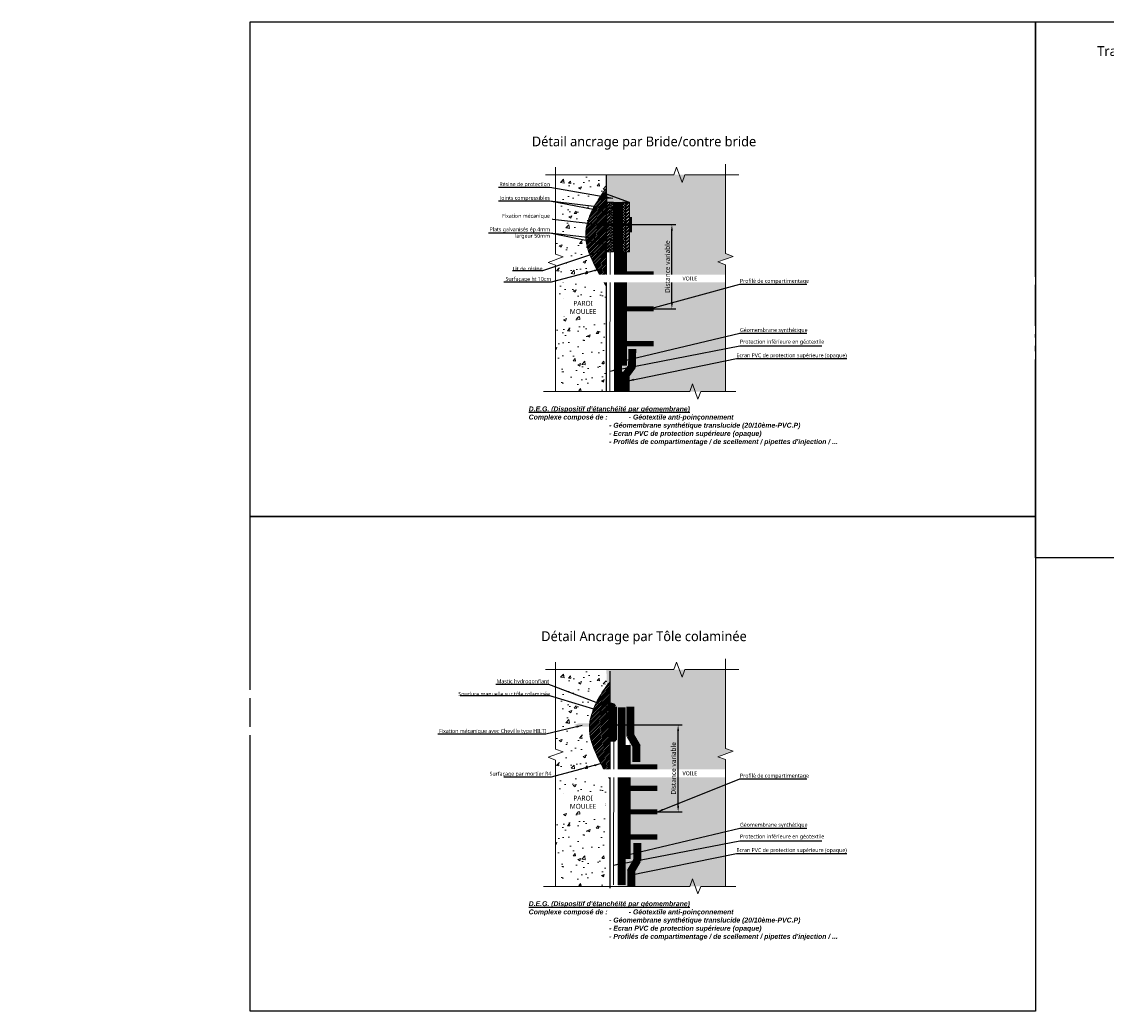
# Model space of a CAD drawing. Header units: millimetres. Extents: x -3314 to 21255525, y -15000 to 1735000.
# Tile 82 of 108: x 29137 to 29689, y 10648 to 11152. Entities that reach past the tile are written whole.
import ezdxf

# ---------------------------------------------------------------- set-up
doc = ezdxf.new("R2010")
doc.units = ezdxf.units.MM
for name, pattern in [('CACHE', [0.375, 0.25, -0.125]), ('CONTINU', [0]), ('TIRETPT', [1, 0.5, -0.25, 0, -0.25])]:
    doc.linetypes.add(name, pattern=pattern)
for name, color, linetype, lineweight in [('Dessin_AXE', 8, 'Continuous', 5), ('Dessin_HACHURES', 253, 'Continuous', 9), ('Matériel_Bride contre bride', 7, 'Continuous', 9), ('SYSTEME_DEG_ Geomembrane SYNTHETIQUE', 1, 'Continuous', 9), ('SYSTEME_DEG_Protection inferieure', 3, 'Continuous', 5), ('SYSTEME_DEG_Protection superieure', 5, 'Continuous', 9)]:
    doc.layers.add(name, color=color, linetype=linetype, lineweight=lineweight)
for name, color, linetype in [('Dessin_COTATIONS', 7, 'Continuous'), ('Dessin_TEXTES', 7, 'CONTINU'), ('L1', 7, 'Continuous'), ('Matériel_Mastic', 30, 'Continuous'), ('Matériel_Profilé de compartimentage', 7, 'Continuous'), ('Matériel_Resine', 230, 'Continuous'), ('Matériel_Soudure manuelle', 11, 'Continuous'), ('Matériel_Tôle colaminée', 90, 'Continuous')]:
    doc.layers.add(name, color=color, linetype=linetype)
doc.layers.add('GEN-_-FMULT', color=210, linetype='Continuous', plot=False)
doc.styles.add('Arial', font='segoeui.ttf')
doc.styles.add('txt-moyen', font='segoeui.ttf')
doc.linetypes.add('ISOLATION', pattern='A,0.0001,-0.1,[134,ltypeshp.shx,S=0.1,R=0,X=-0.1,Y=0],-0.2,[134,ltypeshp.shx,S=0.1,R=180,X=0.1,Y=0],-0.1', length=0.4001)
doc.dimstyles.new('1000F2', dxfattribs={"dimscale": 10, "dimtxt": 0.25, "dimasz": 0.3, "dimexe": 0.2, "dimexo": 0, "dimgap": 0.1, "dimtad": 1, "dimzin": 0, "dimdsep": 46, "dimtxsty": 'txt-moyen', "dimcen": 0.1, "dimclrd": 256, "dimclre": 256, "dimclrt": 256, "dimazin": 0, "dimtfac": 1, "dimtmove": 2, "dimatfit": 3, "dimfxl": 1, "dimtolj": 1, "dimtzin": 0, "dimlwd": -1, "dimlwe": -1, "dimarcsym": 0})
pattern_1 = [(45, (30267.1074, 9211.681), (-0.7071068, 0.7071068), []), (135, (30267.1074, 9211.681), (-0.7071068, -0.7071068), [])]
pattern_2 = [(45, (30267.1074, 9211.681), (-0.8838835, 0.8838835), []), (45, (30267.1074, 9212.306), (-0.8838835, 0.8838835), [])]

# ---------------------------------------------------------------- blocks, each defined once
blk = doc.blocks.new('*D220')
at = {"layer": 'Defpoints', "color": 0, "lineweight": 70, "transparency": 16777216}
for p in [(29436.37, 10794.1), (29471.25, 10794.1), (29460.67, 10749.85)]:
    blk.add_point(p, dxfattribs=at)
at = {"layer": 'Dessin_COTATIONS', "transparency": 16777216}
for p, q in [((29436.37, 10794.1), (29473.25, 10794.1)), ((29471.25, 10752.85), (29471.25, 10791.1)), ((29460.67, 10749.85), (29473.25, 10749.85))]:
    blk.add_line(p, q, dxfattribs=at)
at = {"layer": 'Dessin_COTATIONS', "lineweight": 70, "transparency": 16777216}
for points in [[(29470.75, 10791.1), (29471.75, 10791.1), (29471.25, 10794.1)], [(29470.75, 10752.85), (29471.75, 10752.85), (29471.25, 10749.85)]]:
    blk.add_solid(points, dxfattribs=at)
at = {"layer": 'Dessin_COTATIONS', "transparency": 16777216, "insert": (29468.91, 10771.97), "char_height": 2.5, "attachment_point": 5, "rotation": 90, "style": 'txt-moyen'}
blk.add_mtext('\\A1;Distance variable', dxfattribs=at)
blk = doc.blocks.new('*D221')
at = {"layer": 'Defpoints', "color": 0, "transparency": 16777216}
for p in [(29447.08, 11048.92), (29468.08, 11048.92), (29458.79, 11006.07)]:
    blk.add_point(p, dxfattribs=at)
at = {"layer": 'Dessin_COTATIONS', "transparency": 16777216}
for p, q in [((29447.08, 11048.92), (29470.08, 11048.92)), ((29468.08, 11009.07), (29468.08, 11045.92)), ((29458.79, 11006.07), (29470.08, 11006.07))]:
    blk.add_line(p, q, dxfattribs=at)
for points in [[(29468.58, 11045.92), (29467.58, 11045.92), (29468.08, 11048.92)], [(29467.58, 11009.07), (29468.58, 11009.07), (29468.08, 11006.07)]]:
    blk.add_solid(points, dxfattribs=at)
at = {"layer": 'Dessin_COTATIONS', "transparency": 16777216, "insert": (29465.81, 11027.5), "char_height": 2.5, "attachment_point": 5, "rotation": 90, "style": 'txt-moyen'}
blk.add_mtext('\\A1;Distance variable', dxfattribs=at)

msp = doc.modelspace()

# ---------------------------------------------------------------- hatches: boundary and pattern name
at = {"layer": 'Dessin_HACHURES', "linetype": 'CONTINU'}
h = msp.add_hatch(dxfattribs=at)
h.set_pattern_fill('CONCRETE2', color=253)
h.set_pattern_definition([(50, (44881.519, 4573.884), (14.574727, -1.275123), [1.524, -16.764]), (355, (44881.519, 4573.884), (-2.819427, 15.284544), [1.2192, -13.4112]), (100.4514, (44882.733, 4573.778), (11.755311, 14.009411), [1.295201, -14.247208]), (46.1842, (44881.519, 4577.948), (21.686338, -3.363346), [2.286, -25.146]), (96.6356, (44883.326, 4577.668), (18.992346, 19.794075), [1.9428, -21.370808]), (351.1842, (44881.519, 4577.948), (18.99233, 19.79409), [1.8288, -20.1168]), (21, (44883.551, 4576.932), (12.129151, -8.181216), [1.524, -16.764]), (326, (44883.551, 4576.932), (4.944168, 14.735049), [1.2192, -13.4112]), (71.4514, (44884.562, 4576.25), (17.073324, 6.55382), [1.295201, -14.247208]), (37.5, (44881.519, 4573.8844), (0.2470883, 6.7644031), [0, -13.24864, 0, -13.6144, 0, -13.462]), (7.5, (44881.519, 4573.8844), (5.345573, 8.014446), [0, -7.76224, 0, -12.94384, 0, -5.1308]), (327.5, (44876.9875, 4573.8844), (10.8472719, -0.458315), [0, -5.08, 0, -15.8496, 0, -21.0312]), (317.5, (44874.9555, 4573.884), (11.850343, 2.034133), [0, -6.604, 0, -10.52576, 0, -14.9352])])
edge = h.paths.add_edge_path()
edge.add_spline(control_points=[(29434.6986, 11017.4673), (29432.2443, 11021.624), (29427.6044, 11029.4822), (29422.2902, 11044.1776), (29427.5012, 11057.6594), (29432.8264, 11064.9156), (29434.6986, 11067.4666)], knot_values=[0, 0, 0, 0, 14.55591142, 27.51797895, 45.13834056, 54.69142894, 54.69142894, 54.69142894, 54.69142894], degree=3, periodic=0)
edge.add_line((29434.6986, 11067.4666), (29434.6986, 11074.2948))
edge.add_line((29434.6986, 11074.2948), (29408.8414, 11074.2948))
edge.add_line((29408.8414, 11074.2948), (29408.8414, 11033.849))
edge.add_line((29408.8414, 11033.849), (29412.7051, 11032.4427))
edge.add_line((29412.7051, 11032.4427), (29408.8414, 11031.0365))
edge.add_line((29408.8414, 11031.0365), (29408.8414, 10963.8982))
edge.add_line((29408.8414, 10963.8982), (29434.6986, 10963.8982))
edge.add_line((29434.6986, 10963.8982), (29434.6986, 11017.4673))
h.paths.add_polyline_path([(29415.0642, 11002.3385), (29431.0338, 11002.8385), (29431.0338, 11011.0106), (29415.0642, 11011.0106)], flags=24)
at = {"layer": 'Dessin_HACHURES', "linetype": 'CONTINU', "lineweight": 0}
h = msp.add_hatch(dxfattribs=at)
h.set_pattern_fill('AR-CONC', color=256, scale=0.5)
h.set_pattern_definition([(50, (30267.1074, 9223.0896), (3.586301, -0.3137607), [0.375, -4.125]), (355, (30267.1074, 9223.0896), (-0.693757, 3.760961), [0.3, -3.3]), (100.45144, (30267.4062, 9223.0634), (2.892544, 3.4472), [0.318701, -3.5057106]), (46.1842, (30267.1074, 9224.0896), (5.336207, -0.827596), [0.5625, -6.1875]), (96.63564, (30267.552, 9224.0206), (4.67331, 4.870593), [0.478052, -5.258569]), (351.18416, (30267.1074, 9224.0896), (4.67331, 4.870593), [0.45, -4.95]), (21, (30267.6074, 9223.8396), (2.9845353, -2.0130945), [0.375, -4.125]), (326, (30267.6074, 9223.8396), (1.2165767, 3.62575), [0.3, -3.3]), (71.45144, (30267.856, 9223.6718), (4.201112, 1.612656), [0.318701, -3.5057106]), (37.5, (30267.1074, 9223.0896), (0.0607993, 1.6644693), [0, -3.26, 0, -3.35, 0, -3.3125]), (7.5, (30267.1074, 9223.0896), (1.3153477, 1.9720586), [0, -1.91, 0, -3.185, 0, -1.2625]), (327.5, (30265.9924, 9223.0896), (2.6691122, -0.1127744), [0, -1.25, 0, -3.9, 0, -5.175]), (317.5, (30265.4924, 9223.0896), (2.9159308, 0.500525), [0, -1.625, 0, -2.59, 0, -3.675])])
h.paths.add_polyline_path([(29495.4229, 11074.2948), (29434.6986, 11074.2948), (29434.6986, 11064.4376), (29446.4186, 11060.3211), (29446.4186, 11035.0871), (29442.6175, 11035.0871), (29440.6175, 10963.8982), (29477.1388, 10963.8982), (29495.4229, 10963.8982), (29495.4229, 11028.514), (29491.5593, 11029.9203), (29499.2865, 11032.7328), (29495.4229, 11034.139)])
h.paths.add_polyline_path([(29473.0074, 11019.667), (29481.7394, 11019.867), (29481.5394, 11022.9326), (29473.1074, 11022.8326)], flags=24)
at = {"layer": 'Dessin_HACHURES', "linetype": 'CONTINU'}
h = msp.add_hatch(dxfattribs=at)
h.set_pattern_fill('ANSI31', color=256, scale=5)
h.set_pattern_definition([(45, (30267.10735, 9223.0896), (-0.44194174, 0.44194174), [])])
edge = h.paths.add_edge_path()
edge.add_line((29434.6986, 11047.7041), (29424.5795, 11047.7041))
edge.add_spline(control_points=[(29424.5795, 11047.7041), (29424.2749, 11046.0473), (29423.7722, 11040.0794), (29427.6044, 11029.4822), (29432.2443, 11021.624), (29434.6986, 11017.4673)], knot_values=[5.53525091, 5.53525091, 5.53525091, 5.53525091, 6.7933625, 10.03387938, 13.67285723, 13.67285723, 13.67285723, 13.67285723], degree=3, periodic=0)
edge.add_line((29434.6986, 11017.4673), (29434.6986, 11047.7041))
edge = h.paths.add_edge_path()
edge.add_spline(control_points=[(29434.6986, 11067.4666), (29432.8264, 11064.9156), (29428.4874, 11059.0032), (29425.3415, 11051.8483), (29424.5795, 11047.7041)], knot_values=[0, 0, 0, 0, 2.38827209, 5.53525091, 5.53525091, 5.53525091, 5.53525091], degree=3, periodic=0)
edge.add_line((29424.5795, 11047.7041), (29434.6986, 11047.7041))
edge.add_line((29434.6986, 11047.7041), (29434.6986, 11067.4666))
h = msp.add_hatch(dxfattribs=at)
h.set_pattern_fill('CONCRETE2', color=253)
h.set_pattern_definition([(50, (44881.519, 4321.884), (14.574727, -1.275123), [1.524, -16.764]), (355, (44881.519, 4321.884), (-2.819427, 15.284544), [1.2192, -13.4112]), (100.4514, (44882.733, 4321.778), (11.755311, 14.009411), [1.295201, -14.247208]), (46.1842, (44881.519, 4325.948), (21.686338, -3.363346), [2.286, -25.146]), (96.6356, (44883.326, 4325.668), (18.992346, 19.794075), [1.9428, -21.370808]), (351.1842, (44881.519, 4325.948), (18.99233, 19.79409), [1.8288, -20.1168]), (21, (44883.551, 4324.932), (12.129151, -8.181216), [1.524, -16.764]), (326, (44883.551, 4324.932), (4.944168, 14.735049), [1.2192, -13.4112]), (71.4514, (44884.562, 4324.25), (17.073324, 6.55382), [1.295201, -14.247208]), (37.5, (44881.519, 4321.8844), (0.2470883, 6.7644031), [0, -13.24864, 0, -13.6144, 0, -13.462]), (7.5, (44881.519, 4321.8844), (5.345573, 8.014446), [0, -7.76224, 0, -12.94384, 0, -5.1308]), (327.5, (44876.9875, 4321.8844), (10.8472719, -0.458315), [0, -5.08, 0, -15.8496, 0, -21.0312]), (317.5, (44874.9555, 4321.884), (11.850343, 2.034133), [0, -6.604, 0, -10.52576, 0, -14.9352])])
edge = h.paths.add_edge_path()
edge.add_spline(control_points=[(29434.6986, 10765.4673), (29432.2443, 10769.624), (29427.6044, 10777.4822), (29422.2902, 10792.1776), (29427.5012, 10805.6594), (29432.8264, 10812.9156), (29434.6986, 10815.4666)], knot_values=[0, 0, 0, 0, 14.55591142, 27.51797895, 45.13834056, 54.69142894, 54.69142894, 54.69142894, 54.69142894], degree=3, periodic=0)
edge.add_line((29434.6986, 10815.4666), (29434.6986, 10822.2948))
edge.add_line((29434.6986, 10822.2948), (29408.8414, 10822.2948))
edge.add_line((29408.8414, 10822.2948), (29408.8414, 10781.849))
edge.add_line((29408.8414, 10781.849), (29412.7051, 10780.4427))
edge.add_line((29412.7051, 10780.4427), (29408.8414, 10779.0365))
edge.add_line((29408.8414, 10779.0365), (29408.8414, 10711.8982))
edge.add_line((29408.8414, 10711.8982), (29434.6986, 10711.8982))
edge.add_line((29434.6986, 10711.8982), (29434.6986, 10765.4673))
h.paths.add_polyline_path([(29415.0642, 10750.3385), (29431.0338, 10750.8385), (29431.0338, 10759.0106), (29415.0642, 10759.0106)], flags=24)
at = {"layer": 'Dessin_HACHURES', "linetype": 'CONTINU', "lineweight": 0}
h = msp.add_hatch(dxfattribs=at)
h.set_pattern_fill('AR-CONC', color=256, scale=0.5)
h.set_pattern_definition([(50, (30267.1074, 8971.0896), (3.586301, -0.3137607), [0.375, -4.125]), (355, (30267.1074, 8971.0896), (-0.693757, 3.760961), [0.3, -3.3]), (100.45144, (30267.4062, 8971.0634), (2.892544, 3.4472), [0.318701, -3.5057106]), (46.1842, (30267.1074, 8972.0896), (5.336207, -0.827596), [0.5625, -6.1875]), (96.63564, (30267.552, 8972.0206), (4.67331, 4.870593), [0.478052, -5.258569]), (351.18416, (30267.1074, 8972.0896), (4.67331, 4.870593), [0.45, -4.95]), (21, (30267.6074, 8971.8396), (2.9845353, -2.0130945), [0.375, -4.125]), (326, (30267.6074, 8971.8396), (1.2165767, 3.62575), [0.3, -3.3]), (71.45144, (30267.856, 8971.6718), (4.201112, 1.612656), [0.318701, -3.5057106]), (37.5, (30267.1074, 8971.0896), (0.0607993, 1.6644693), [0, -3.26, 0, -3.35, 0, -3.3125]), (7.5, (30267.1074, 8971.0896), (1.3153477, 1.9720586), [0, -1.91, 0, -3.185, 0, -1.2625]), (327.5, (30265.9924, 8971.0896), (2.6691122, -0.1127744), [0, -1.25, 0, -3.9, 0, -5.175]), (317.5, (30265.4924, 8971.0896), (2.9159308, 0.500525), [0, -1.625, 0, -2.59, 0, -3.675])])
h.paths.add_polyline_path([(29495.4229, 10822.2948), (29434.6986, 10822.2948), (29435.3443, 10803.1529), (29446.8186, 10803.1211), (29446.4186, 10783.0871), (29442.6175, 10783.0871), (29440.6175, 10711.8982), (29477.1388, 10711.8982), (29495.4229, 10711.8982), (29495.4229, 10776.514), (29491.5593, 10777.9203), (29499.2865, 10780.7328), (29495.4229, 10782.139)])
h.paths.add_polyline_path([(29473.0074, 10767.667), (29481.7394, 10767.867), (29481.5394, 10770.9326), (29473.1074, 10770.8326)], flags=24)
at = {"layer": 'Dessin_HACHURES', "linetype": 'CONTINU'}
h = msp.add_hatch(dxfattribs=at)
h.set_pattern_fill('ANSI31', color=256, scale=5)
h.set_pattern_definition([(45, (30268.9908, 8971.87387), (-0.44194174, 0.44194174), [])])
edge = h.paths.add_edge_path()
edge.add_line((29436.582, 10796.4884), (29426.4629, 10796.4884))
edge.add_spline(control_points=[(29426.4629, 10796.4884), (29426.1583, 10794.8316), (29425.6556, 10788.8637), (29429.4878, 10778.2665), (29434.1277, 10770.4083), (29436.582, 10766.2516)], knot_values=[5.53525091, 5.53525091, 5.53525091, 5.53525091, 6.7933625, 10.03387938, 13.67285723, 13.67285723, 13.67285723, 13.67285723], degree=3, periodic=0)
edge.add_line((29436.582, 10766.2516), (29436.582, 10796.4884))
edge = h.paths.add_edge_path()
edge.add_spline(control_points=[(29436.582, 10816.2509), (29434.7099, 10813.6999), (29430.3708, 10807.7875), (29427.225, 10800.6326), (29426.4629, 10796.4884)], knot_values=[0, 0, 0, 0, 2.38827209, 5.53525091, 5.53525091, 5.53525091, 5.53525091], degree=3, periodic=0)
edge.add_line((29426.4629, 10796.4884), (29436.582, 10796.4884))
edge.add_line((29436.582, 10796.4884), (29436.582, 10816.2509))
at = {"layer": 'Matériel_Bride contre bride', "linetype": 'CONTINU', "lineweight": 0}
h = msp.add_hatch(dxfattribs=at)
h.set_pattern_fill('STEEL', color=256, scale=10)
h.set_pattern_definition(pattern_2)
h.paths.add_polyline_path([(29434.8757, 11047.7041), (29436.6446, 11047.7041), (29436.6446, 11060.3211), (29434.8757, 11060.3211)])
h.paths.add_polyline_path([(29436.6446, 11047.7041), (29434.8757, 11047.7041), (29434.8757, 11035.0871), (29436.6446, 11035.0871)])
h = msp.add_hatch(dxfattribs=at)
h.set_pattern_fill('ANSI37', color=256, scale=8)
h.set_pattern_definition(pattern_1)
h.paths.add_polyline_path([(29438.4134, 11060.3211), (29436.6446, 11060.3211), (29436.6446, 11047.7041), (29438.4134, 11047.7041)])
h.paths.add_polyline_path([(29438.4134, 11047.7041), (29436.6446, 11047.7041), (29436.6446, 11035.0871), (29438.4134, 11035.0871)])
h = msp.add_hatch(dxfattribs=at)
h.set_pattern_fill('ANSI37', color=256, scale=8)
h.set_pattern_definition(pattern_1)
h.paths.add_polyline_path([(29444.6498, 11060.3211), (29442.881, 11060.3211), (29442.881, 11047.7041), (29444.6498, 11047.7041)])
h.paths.add_polyline_path([(29444.6498, 11047.7041), (29442.881, 11047.7041), (29442.881, 11035.0871), (29444.6498, 11035.0871)])
h = msp.add_hatch(dxfattribs=at)
h.set_pattern_fill('STEEL', color=256, scale=10)
h.set_pattern_definition(pattern_2)
h.paths.add_polyline_path([(29446.4186, 11060.3211), (29444.6498, 11060.3211), (29444.6498, 11047.7041), (29446.4186, 11047.7041)])
h.paths.add_polyline_path([(29446.4186, 11047.7041), (29444.6498, 11047.7041), (29444.6498, 11035.0871), (29446.4186, 11035.0871)])
at = {"layer": 'Matériel_Mastic', "lineweight": 70}
h = msp.add_hatch(color=256, dxfattribs=at)
edge = h.paths.add_edge_path()
edge.add_arc((29436.5841, 10801.7038), 2.6474, 30.954231, 100.539669)
edge.add_line((29436.0999, 10804.3065), (29436.3279, 10786.1473))
edge.add_line((29436.3279, 10786.1473), (29438.8545, 10786.1543))
edge.add_line((29438.8545, 10786.1543), (29438.8545, 10803.0654))
at = {"layer": 'Matériel_Resine'}
for points in [[(29434.6986, 11060.3211), (29446.4186, 11060.2487), (29434.6986, 11064.4376)], [(29434.8757, 11060.32), (29434.6986, 11060.3211), (29434.6986, 11035.0871), (29434.8757, 11035.0871)]]:
    msp.add_hatch(color=256, dxfattribs=at).paths.add_polyline_path(points)
at = {"layer": 'Matériel_Tôle colaminée', "lineweight": 70}
h = msp.add_hatch(color=256, dxfattribs=at)
h.paths.add_polyline_path([(29420.6696, 10793.2476), (29438.1359, 10793.2108), (29438.0977, 10794.9958), (29420.6696, 10794.9561), (29418.237, 10794.1018)])
h.paths.add_polyline_path([(29438.8927, 10786.4278), (29438.8948, 10802.5574), (29436.9262, 10802.5544), (29436.9924, 10795.7524), (29437.4441, 10795.7489), (29437.3425, 10801.887), (29438.0229, 10801.915), (29438.2343, 10787.1962), (29437.4155, 10787.179), (29437.3636, 10791.9705), (29436.8907, 10791.94), (29436.9135, 10786.449)])

# ---------------------------------------------------------------- linework, layer by layer
at = {"layer": 'Defpoints', "linetype": 'Continuous'}
msp.add_lwpolyline([(29653.2714, 11152.2746), (30053.2714, 11152.2746), (30053.2714, 10879.2746), (29653.2714, 10879.2746)], close=True, dxfattribs=at)
msp.add_lwpolyline([(29653.2714, 11152.2746), (30053.2714, 11152.2746), (30053.2714, 10879.2746), (29653.2714, 10879.2746)], close=True, dxfattribs=at)
at = {"layer": 'Defpoints', "lineweight": 70}
for points in [[(29436.582, 10804.6052), (29436.2033, 10804.6052), (29436.2033, 10804.6052), (29436.582, 10804.6052)], [(29436.582, 10804.6052), (29436.582, 10804.6052), (29436.582, 10804.6052), (29436.582, 10804.6052)]]:
    msp.add_lwpolyline(points, close=True, dxfattribs=at)
at = {"layer": 'Dessin_AXE', "flags": 128}
for points in [[(29403.662, 11074.2948), (29469.0772, 11074.2948), (29470.4834, 11078.1584), (29473.2959, 11070.4312), (29474.7022, 11074.2948), (29502.0995, 11074.2948)], [(29402.7324, 10963.8982), (29477.1388, 10963.8982), (29478.545, 10967.7619), (29481.3575, 10960.0346), (29482.7638, 10963.8982), (29500.5861, 10963.8982)], [(29403.662, 10822.2948), (29469.0772, 10822.2948), (29470.4834, 10826.1584), (29473.2959, 10818.4311), (29474.7022, 10822.2948), (29502.0995, 10822.2948)], [(29402.7324, 10711.8982), (29477.1388, 10711.8982), (29478.545, 10715.7619), (29481.3575, 10708.0346), (29482.7638, 10711.8982), (29500.5861, 10711.8982)]]:
    msp.add_lwpolyline(points, dxfattribs=at)
at = {"layer": 'L1', "color": 253}
for p, q in [((29434.6986, 10963.8982), (29434.6986, 11074.2948)), ((29436.582, 10711.0533), (29436.582, 10821.4499))]:
    msp.add_line(p, q, dxfattribs=at)
at = {"layer": 'L1', "const_width": 1.4704, "flags": 128}
for points in [[(29447.0815, 11045.058), (29447.0815, 11052.7813)], [(29447.0815, 11048.9196), (29429.7844, 11048.9196)]]:
    msp.add_lwpolyline(points, dxfattribs=at)
at = {"layer": 'L1', "linetype": 'CONTINU', "lineweight": 0}
for points in [[(29434.6986, 11067.4666), (29432.8264, 11064.9156), (29427.5012, 11057.6594), (29422.2902, 11044.1776), (29427.6044, 11029.4822), (29432.2443, 11021.624), (29434.6986, 11017.4673)], [(29436.582, 10816.2509), (29434.7099, 10813.6999), (29429.3846, 10806.4437), (29424.1736, 10792.9619), (29429.4878, 10778.2665), (29434.1277, 10770.4083), (29436.582, 10766.2516)]]:
    msp.add_open_spline(points, degree=3, knots=[0, 0, 0, 0, 9.55308838, 27.17344998, 40.13551752, 54.69142894, 54.69142894, 54.69142894, 54.69142894], dxfattribs=at)
at = {"layer": 'Matériel_Bride contre bride', "linetype": 'CONTINU', "lineweight": 0}
for points in [[(29434.8757, 11060.3211), (29436.6446, 11060.3211), (29436.6446, 11035.0871), (29434.8757, 11035.0871)], [(29436.6446, 11060.3211), (29438.4134, 11060.3211), (29438.4134, 11035.0871), (29436.6446, 11035.0871)], [(29442.881, 11060.3211), (29444.6498, 11060.3211), (29444.6498, 11035.0871), (29442.881, 11035.0871)], [(29444.6498, 11060.3211), (29446.4186, 11060.3211), (29446.4186, 11035.0871), (29444.6498, 11035.0871)]]:
    msp.add_lwpolyline(points, close=True, dxfattribs=at)
at = {"layer": 'Matériel_Mastic', "lineweight": 70}
msp.add_lwpolyline([(29438.8948, 10803.3617), (29438.8948, 10786.4505), (29436.582, 10786.4505), (29436.582, 10804.6052)], dxfattribs=at)
msp.add_arc((29436.7311, 10802.11), 2.4996, 30.048872, 93.419085, dxfattribs=at)
at = {"layer": 'Matériel_Profilé de compartimentage', "linetype": 'CONTINU', "const_width": 2.6383, "flags": 128}
for points in [[(29443.9477, 11035.0871), (29443.9477, 10977.0613)], [(29443.9477, 11023.8826), (29458.7881, 11023.8826)], [(29443.9477, 11006.0742), (29458.7881, 11006.0742)], [(29443.9477, 10988.2658), (29458.7881, 10988.2658)], [(29445.8312, 10783.8714), (29445.8312, 10725.8456)], [(29445.8312, 10772.6669), (29460.6715, 10772.6669)], [(29445.8312, 10761.8498), (29460.6715, 10761.8498)], [(29445.8312, 10749.8469), (29460.6715, 10749.8469)], [(29445.8312, 10737.0501), (29460.6715, 10737.0501)]]:
    msp.add_lwpolyline(points, dxfattribs=at)
at = {"layer": 'Matériel_Resine'}
for points in [[(29434.6986, 11060.3211), (29446.4186, 11060.2487), (29434.6986, 11064.4376), (29434.6986, 11060.3211)], [(29434.8757, 11060.32), (29434.6986, 11060.3211), (29434.6986, 11035.0871), (29434.8757, 11035.0871), (29434.8757, 11060.32)]]:
    msp.add_lwpolyline(points, dxfattribs=at)
at = {"layer": 'Matériel_Soudure manuelle', "linetype": 'CONTINU', "ltscale": 5, "const_width": 1, "flags": 128}
msp.add_lwpolyline([(29439.6079, 10803.4903), (29439.5356, 10786.4505)], dxfattribs=at)
at = {"layer": 'Matériel_Tôle colaminée', "lineweight": 70}
msp.add_lwpolyline([(29438.8959, 10802.5371), (29438.8948, 10786.4505), (29436.9215, 10786.4505), (29436.8928, 10791.9618), (29437.3547, 10791.9889), (29437.3991, 10787.1789), (29438.2523, 10787.1965), (29437.9998, 10801.9033), (29437.2402, 10801.8845), (29437.3999, 10795.7414), (29436.9323, 10795.754), (29436.9263, 10802.5622), (29438.8959, 10802.5371)], dxfattribs=at)
at = {"layer": 'SYSTEME_DEG_ Geomembrane SYNTHETIQUE', "linetype": 'TIRETPT', "ltscale": 4, "const_width": 4, "flags": 128}
for points in [[(29440.6175, 10963.8982), (29440.6175, 11030.8945), (29440.6175, 11060.2487)], [(29442.501, 10712.6825), (29442.501, 10779.6787), (29442.501, 10803.033)]]:
    msp.add_lwpolyline(points, dxfattribs=at)
at = {"layer": 'SYSTEME_DEG_Protection inferieure', "linetype": 'ISOLATION', "ltscale": 4, "flags": 128}
for points in [[(29436.6446, 11035.0871), (29436.4619, 10963.8982)], [(29438.5346, 10786.4505), (29438.3453, 10712.6825)]]:
    msp.add_lwpolyline(points, dxfattribs=at)
at = {"layer": 'SYSTEME_DEG_Protection superieure', "linetype": 'CACHE', "ltscale": 4, "const_width": 4, "flags": 128}
for points in [[(29447.9154, 10985.5506), (29447.755, 10976.4014)], [(29448.1866, 10977.2416), (29444.1422, 10971.8312)], [(29444.6192, 10974.0961), (29444.6151, 10963.8982)], [(29446.8834, 10803.3843), (29446.8834, 10788.1894)], [(29446.8834, 10788.865), (29450.4413, 10782.7359)], [(29449.9709, 10783.9543), (29449.9709, 10775.1817)], [(29450.4897, 10734.0225), (29450.4897, 10724.6367)], [(29450.4897, 10725.3122), (29446.9319, 10719.1831)], [(29447.4022, 10720.4016), (29447.4022, 10711.6289)]]:
    msp.add_lwpolyline(points, dxfattribs=at)

# ---------------------------------------------------------------- texts
at = {"layer": 'Dessin_TEXTES', "char_height": 2, "style": 'txt-moyen', "bg_fill": 2}
for s, insert, width, attachment_point in [('Plats galvanisés ép.4mm\\Plargeur 50mm', (29405.9763, 11044.537), 268.117124, 6), ('Profilé de compartimentage', (29502.7636, 11018.6053), 268.117124, 7), ('Géomembrane synthétique', (29502.7636, 10993.6053), 268.117124, 7), ('Protection inférieure en géotextile', (29502.7636, 10987.639), 256.781446, 7), ('Profilé de compartimentage', (29502.7636, 10766.6053), 268.117124, 7), ('Géomembrane synthétique', (29502.7636, 10741.6053), 268.117124, 7), ('Protection inférieure en géotextile', (29502.7636, 10735.639), 256.781446, 7)]:
    msp.add_mtext(s, dxfattribs=dict(at, insert=insert, width=width, attachment_point=attachment_point))
at = {"layer": 'Dessin_TEXTES', "char_height": 2.5, "width": 197.443165, "attachment_point": 1, "style": 'txt-moyen'}
for insert in [(29395.1535, 10956.334), (29395.1535, 10704.334)]:
    msp.add_mtext("{\\fArial|b1|i1|c0|p34;\\LD.E.G. (Dispositif d'étanchéité par géomembrane)\\P\\lComplexe composé de :^I - Géotextile anti-poinçonnement\\P^I^I^I^I - Géomembrane synthétique translucide (20/10ème-PVC.P)\\P^I^I^I^I - Ecran PVC de protection supérieure (opaque)\\P^I^I^I^I - Profilés de compartimentage / de scellement / pipettes d'injection / ...}", dxfattribs=dict(at, insert=insert))
at = {"layer": 'GEN-_-FMULT', "char_height": 5, "width": 406, "attachment_point": 2, "style": 'Arial'}
for s, insert in [("Traitement paroi moulée avec désaffleurement Ancrage du DEG dans la Paroi moulée (création d'un dé de béton)", (29857.7634, 11139.8182)), ('\\pxt55;Détail ancrage par Bride/contre bride', (29453.876, 11093.8048)), ('\\pxt55;Détail Ancrage par Tôle colaminée', (29453.876, 10841.8048))]:
    msp.add_mtext(s, dxfattribs=dict(at, insert=insert))

# ---------------------------------------------------------------- dimensions: what is measured, and where the dimension line sits
at = {"layer": 'Dessin_COTATIONS'}
dim = msp.add_linear_dim(base=(29468.0815, 11048.9196), p1=(29458.7881, 11006.0742), p2=(29447.0815, 11048.9196), angle=90, text='Distance variable', dimstyle='1000F2', override={"dimtxsty": 'txt-moyen', "dimtfill": 0, "dimtfillclr": 0}, dxfattribs=at)
dim.commit()
dim.dimension.update_dxf_attribs({"geometry": '*D221', "text_midpoint": (29465.8115, 11027.4969)})

# ---------------------------------------------------------------- leaders
at = {"layer": 'Dessin_TEXTES'}
msp.add_leader([(29437.7244, 11054.706), (29405.9763, 11060.864), (29379.6804, 11060.864)], dimstyle='1000F2', override={"dimgap": 0.1, "dimtad": 0}, dxfattribs=at)

# ---------------------------------------------------------------- next in the draw order: texts
at = {"layer": 'Dessin_TEXTES', "char_height": 2, "style": 'txt-moyen', "bg_fill": 2}
for s, insert, width, attachment_point in [('VOILE', (29477.2295, 11021.459), 268.117124, 5), ('Surfaçage ht 10cm', (29406.6522, 11019.5894), 169.639895, 9), ('Ecran PVC de protection supérieure (opaque)', (29500.9981, 10980.7011), 302.356595, 7), ('Mastic hydrogonflant', (29405.5499, 10816.0305), 268.117124, 6), ('Surfaçage par mortier R4', (29406.6522, 10767.5894), 169.639895, 9), ('VOILE', (29477.2295, 10769.459), 268.117124, 5), ('Ecran PVC de protection supérieure (opaque)', (29500.9981, 10728.7011), 302.356595, 7)]:
    msp.add_mtext(s, dxfattribs=dict(at, insert=insert, width=width, attachment_point=attachment_point))
at = {"layer": 'Dessin_TEXTES', "char_height": 2.5, "width": 20.623905, "attachment_point": 5, "style": 'txt-moyen', "bg_fill": 3, "box_fill_scale": 1.5, "bg_fill_color": 9, "bg_fill_true_color": 13158600, "bg_fill_transparency": 9024700}
for insert in [(29422.8308, 11006.7366), (29422.8308, 10754.7366)]:
    msp.add_mtext('PAROI\\PMOULEE', dxfattribs=dict(at, insert=insert))

# ---------------------------------------------------------------- next in the draw order: leaders
at = {"layer": 'Dessin_TEXTES'}
for points in [[(29429.7844, 11048.9196), (29405.9763, 11051.716), (29381.7409, 11051.716)], [(29445.5987, 11040.0278), (29405.9763, 11044.537), (29374.7354, 11044.537)], [(29435.8617, 11038.3789), (29405.9763, 11044.537), (29374.7354, 11044.537)]]:
    msp.add_leader(points, dimstyle='1000F2', override={"dimgap": 0.1, "dimtad": 0}, dxfattribs=at)

# ---------------------------------------------------------------- next in the draw order: linework, layer by layer
at = {"layer": 'Defpoints', "linetype": 'Continuous'}
msp.add_lwpolyline([(29253.2714, 10900.2746), (29653.2714, 10900.2746), (29653.2714, 10648.2746), (29253.2714, 10648.2746)], close=True, dxfattribs=at)
at = {"layer": 'Dessin_AXE', "flags": 128}
for points in [[(29408.8414, 11078.1592), (29408.8414, 11033.849), (29412.7051, 11032.4427), (29404.9778, 11029.6302), (29408.8414, 11028.224), (29408.8414, 10963.8982)], [(29495.4229, 11079.7314), (29495.4229, 11034.139), (29499.2865, 11032.7328), (29491.5593, 11029.9203), (29495.4229, 11028.514), (29495.4229, 10963.8982)], [(29408.8414, 10826.1592), (29408.8414, 10781.849), (29412.7051, 10780.4427), (29404.9778, 10777.6302), (29408.8414, 10776.224), (29408.8414, 10711.8982)], [(29495.4229, 10827.7314), (29495.4229, 10782.139), (29499.2865, 10780.7328), (29491.5593, 10777.9203), (29495.4229, 10776.514), (29495.4229, 10711.8982)]]:
    msp.add_lwpolyline(points, dxfattribs=at)

# ---------------------------------------------------------------- next in the draw order: dimensions: what is measured, and where the dimension line sits
at = {"layer": 'Dessin_COTATIONS'}
dim = msp.add_linear_dim(base=(29471.2541, 10794.1018), p1=(29460.6715, 10749.8469), p2=(29436.3707, 10794.1018), angle=90, text='Distance variable', dimstyle='1000F2', override={"dimtxsty": 'txt-moyen', "dimtfill": 0, "dimtfillclr": 0}, dxfattribs=at)
dim.commit()
dim.dimension.update_dxf_attribs({"geometry": '*D220', "text_midpoint": (29468.9117, 10771.9744)})

# ---------------------------------------------------------------- next in the draw order: leaders
at = {"layer": 'Dessin_TEXTES'}
for points in [[(29431.6228, 11026.2892), (29406.6522, 11019.5894), (29382.5449, 11019.5894)], [(29455.4175, 11005.6982), (29502.7636, 11018.6053), (29536.89, 11018.6053)], [(29440.6175, 10978.8982), (29502.7636, 10993.6053), (29536.89, 10993.6053)], [(29436.4619, 10974.2982), (29502.7636, 10987.139), (29544.4433, 10987.139)], [(29445.762, 10969.3616), (29500.9981, 10980.7011), (29557.2579, 10980.7011)], [(29436.582, 10802.9031), (29405.3499, 10814.7305), (29378.3959, 10814.7305)], [(29431.6228, 10774.2892), (29406.6522, 10767.5894), (29382.5449, 10767.5894)], [(29460.6715, 10749.8469), (29502.7636, 10766.6053), (29536.89, 10766.6053)], [(29442.501, 10727.3439), (29502.7636, 10741.6053), (29536.89, 10741.6053)], [(29438.3709, 10722.6679), (29502.7636, 10735.139), (29544.4433, 10735.139)], [(29445.762, 10717.3616), (29500.9981, 10728.7011), (29557.2579, 10728.7011)]]:
    msp.add_leader(points, dimstyle='1000F2', override={"dimgap": 0.1, "dimtad": 0}, dxfattribs=at)

# ---------------------------------------------------------------- next in the draw order: texts
at = {"layer": 'Dessin_TEXTES', "char_height": 2, "style": 'txt-moyen', "bg_fill": 2}
for s, insert, width, attachment_point in [('\\pxsm1.5;Résine de protection', (29405.9763, 11067.864), 268.117124, 9), ('\\pxsm1.5;Joints compressibles', (29405.9763, 11060.864), 268.117124, 9), ('Lit de résine', (29402.1959, 11025.3959), 169.639895, 9), ('\\pxsm1.5;Soudure manuelle sur tôle colaminée', (29405.9763, 10808.864), 268.117124, 9), ('Fixation mécanique avec Cheville type HILTI', (29404.1171, 10790.7033), 268.117124, 6)]:
    msp.add_mtext(s, dxfattribs=dict(at, insert=insert, width=width, attachment_point=attachment_point))

# ---------------------------------------------------------------- next in the draw order: leaders
at = {"layer": 'Dessin_TEXTES'}
for points in [[(29437.9241, 11062.1548), (29405.9763, 11067.864), (29379.6804, 11067.864)], [(29443.7241, 11056.3548), (29405.9763, 11060.864), (29379.6804, 11060.864)], [(29434.6986, 11036.1957), (29402.1959, 11025.3959), (29386.8099, 11025.3959)], [(29439.5877, 10798.7343), (29405.9763, 10808.864), (29360.1804, 10808.864)], [(29422.4509, 10793.8684), (29403.9171, 10789.4033), (29348.8651, 10789.4033)]]:
    msp.add_leader(points, dimstyle='1000F2', override={"dimgap": 0.1, "dimtad": 0}, dxfattribs=at)

# ---------------------------------------------------------------- next in the draw order: texts
at = {"layer": 'Dessin_TEXTES', "insert": (29405.9763, 11051.716), "char_height": 2, "width": 268.117124, "attachment_point": 9, "style": 'txt-moyen', "bg_fill": 2}
msp.add_mtext('\\pxsm1.5;Fixation mécanique', dxfattribs=at)

# ---------------------------------------------------------------- next in the draw order: linework, layer by layer
at = {"layer": 'Defpoints', "linetype": 'Continuous'}
msp.add_lwpolyline([(29253.2714, 11152.2746), (29653.2714, 11152.2746), (29653.2714, 10900.2746), (29253.2714, 10900.2746)], close=True, dxfattribs=at)

doc.saveas('drawing.dxf')
